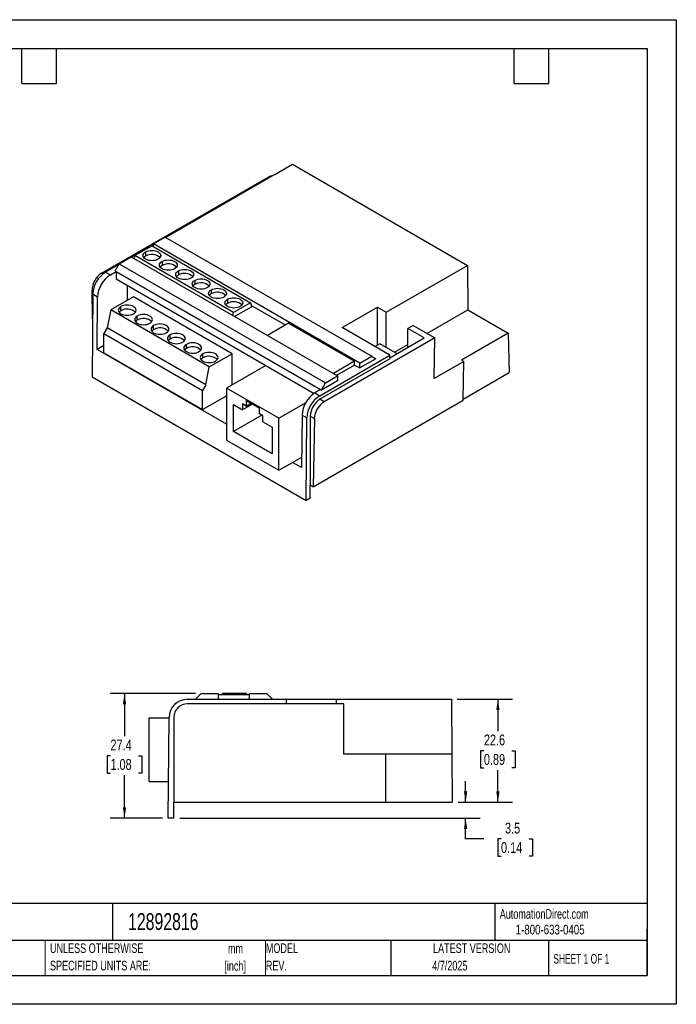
# Model space of a CAD drawing. Header units: millimetres. Extents: x 0 to 279, y 0 to 216.
# Tile 2 of 2: x 135 to 279, y 0 to 216. Entities that reach past the tile are written whole.
import ezdxf

# ---------------------------------------------------------------- set-up
doc = ezdxf.new("R2010")
doc.units = ezdxf.units.MM
doc.linetypes.add('CENTERX2', pattern=[20.32, 12.7, -2.54, 2.54, -2.54])
doc.layers.add('DIMENSIONS', color=140, linetype='Continuous', lineweight=25)
doc.layers.add('TEXT', color=140, linetype='Continuous', lineweight=25)
doc.styles.add('SLDTEXTSTYLE0', font='TXT', dxfattribs={"width": 0.7})
doc.styles.add('SLDTEXTSTYLE1', font='TXT', dxfattribs={"width": 0.65})
doc.styles.add('SLDTEXTSTYLE2', font='TXT', dxfattribs={"width": 0.75})
doc.dimstyles.new('SLDDIMSTYLE1', dxfattribs={"dimtxt": 2.38125, "dimasz": 2.38125, "dimexe": 0, "dimexo": 0.0625, "dimgap": 0.595312, "dimtad": 0, "dimtih": 1, "dimtoh": 1, "dimdec": 1, "dimrnd": 1e-09, "dimzin": 12, "dimdsep": 46, "dimtxsty": 'SLDTEXTSTYLE2', "dimsah": 1, "dimcen": 0.09, "dimadec": 0, "dimazin": 3, "dimtfac": 1, "dimtdec": 1, "dimtofl": 0, "dimtmove": 0, "dimatfit": 3, "dimfxl": 0, "dimfrac": 2, "dimtolj": 1, "dimtzin": 12, "dimarcsym": 0})
doc.dimstyles.new('SLDDIMSTYLE2', dxfattribs={"dimtxt": 2.38125, "dimasz": 2.38125, "dimexe": 0, "dimexo": 0.0625, "dimgap": 0.595312, "dimtad": 0, "dimtih": 1, "dimtoh": 1, "dimdec": 1, "dimrnd": 1e-09, "dimzin": 12, "dimdsep": 46, "dimtxsty": 'SLDTEXTSTYLE2', "dimsah": 1, "dimcen": 0.09, "dimadec": 0, "dimazin": 3, "dimtfac": 1, "dimtdec": 1, "dimtmove": 0, "dimatfit": 0, "dimfxl": 0, "dimfrac": 2, "dimtolj": 1, "dimtzin": 12, "dimarcsym": 0})

# ---------------------------------------------------------------- blocks, each defined once
blk = doc.blocks.new('SW_NOTE_0')
at = {"layer": 'TEXT', "color": 0, "linetype": 'CENTERX2', "lineweight": 18, "char_height": 2.117, "attachment_point": 2, "style": 'SLDTEXTSTYLE0'}
for s, insert in [('mm', (2.84, 2.73)), ('[inch]', (2.76, -1.09))]:
    blk.add_mtext(s, dxfattribs=dict(at, insert=insert))
blk = doc.blocks.new('SW_NOTE_0_1')
at = {"layer": 'TEXT', "color": 0, "linetype": 'CENTERX2', "lineweight": 18, "char_height": 2.1167, "attachment_point": 1, "style": 'SLDTEXTSTYLE0'}
for s, insert in [('UNLESS OTHERWISE', (0, 2.73)), ('SPECIFIED UNITS ARE:', (0, -1.09))]:
    blk.add_mtext(s, dxfattribs=dict(at, insert=insert))
blk = doc.blocks.new('SW_NOTE_0_6')
at = {"layer": 'TEXT', "color": 0, "linetype": 'CENTERX2', "lineweight": 18, "char_height": 2.117, "attachment_point": 1, "style": 'SLDTEXTSTYLE0'}
for s, insert in [('MODEL', (0, 2.73)), ('REV.', (0, -1.09))]:
    blk.add_mtext(s, dxfattribs=dict(at, insert=insert))
blk = doc.blocks.new('_D_5')
at = {"layer": 'DIMENSIONS'}
for p, q in [((173.99, 68.18), (155.24, 68.18)), ((158.42, 68.18), (158.42, 58.77)), ((155.34, 54.51), (154.61, 54.51)), ((154.61, 54.51), (154.61, 50.72)), ((161.49, 54.51), (162.22, 54.51)), ((162.22, 54.51), (162.22, 50.72)), ((154.61, 50.72), (155.34, 50.72)), ((158.42, 40.83), (158.42, 50.24)), ((162.22, 50.72), (161.49, 50.72)), ((166.72, 40.83), (155.24, 40.83))]:
    blk.add_line(p, q, dxfattribs=at)
for points in [[(158.42, 68.18), (158.05, 65.8), (158.78, 65.8)], [(158.42, 40.83), (158.78, 43.21), (158.05, 43.21)]]:
    blk.add_solid(points, dxfattribs=at)
at = {"layer": 'DIMENSIONS', "char_height": 2.381, "attachment_point": 1, "style": 'SLDTEXTSTYLE2'}
for s, insert in [('27.4', (155.34, 58.06)), ('1.08', (155.34, 53.79))]:
    blk.add_mtext(s, dxfattribs=dict(at, insert=insert))
blk = doc.blocks.new('_D_6')
at = {"layer": 'DIMENSIONS'}
for p, q in [((233.21, 44.33), (233.21, 48.91)), ((231.56, 44.33), (236.38, 44.33)), ((170.52, 40.83), (236.38, 40.83)), ((233.21, 36.27), (233.21, 40.83)), ((237.19, 36.27), (233.21, 36.27)), ((240.97, 36.27), (240.24, 36.27)), ((240.24, 36.27), (240.24, 32.49)), ((247.12, 36.27), (247.85, 36.27)), ((247.85, 36.27), (247.85, 32.49)), ((240.24, 32.49), (240.97, 32.49)), ((247.85, 32.49), (247.12, 32.49))]:
    blk.add_line(p, q, dxfattribs=at)
for points in [[(233.21, 44.33), (233.57, 46.71), (232.84, 46.71)], [(233.21, 40.83), (232.84, 38.45), (233.57, 38.45)]]:
    blk.add_solid(points, dxfattribs=at)
at = {"layer": 'DIMENSIONS', "char_height": 2.381, "attachment_point": 1, "style": 'SLDTEXTSTYLE2'}
for s, insert in [('3.5', (241.85, 39.83)), ('0.14', (240.97, 35.56))]:
    blk.add_mtext(s, dxfattribs=dict(at, insert=insert))
blk = doc.blocks.new('_D_7')
at = {"layer": 'DIMENSIONS'}
for p, q in [((231.36, 66.88), (243.46, 66.88)), ((240.29, 66.88), (240.29, 59.87)), ((237.21, 55.61), (236.49, 55.61)), ((236.49, 55.61), (236.49, 51.82)), ((243.37, 55.61), (244.09, 55.61)), ((244.09, 55.61), (244.09, 51.82)), ((236.49, 51.82), (237.21, 51.82)), ((244.09, 51.82), (243.37, 51.82)), ((240.29, 44.33), (240.29, 51.34)), ((231.56, 44.33), (243.46, 44.33))]:
    blk.add_line(p, q, dxfattribs=at)
for points in [[(240.29, 66.88), (239.92, 64.5), (240.65, 64.5)], [(240.29, 44.33), (240.65, 46.71), (239.92, 46.71)]]:
    blk.add_solid(points, dxfattribs=at)
at = {"layer": 'DIMENSIONS', "char_height": 2.381, "attachment_point": 1, "style": 'SLDTEXTSTYLE2'}
for s, insert in [('22.6', (237.21, 59.16)), ('0.89', (237.21, 54.89))]:
    blk.add_mtext(s, dxfattribs=dict(at, insert=insert))

msp = doc.modelspace()

# ---------------------------------------------------------------- linework, layer by layer
at = {"color": 7, "linetype": 'Continuous'}
for p, q in [((0, 215.9), (279.4, 215.9)), ((279.4, 215.9), (279.4, 0)), ((279.4, 0), (0, 0))]:
    msp.add_line(p, q, dxfattribs=at)
for p, q in [((191.39, 181.97), (195.23, 184.19)), ((195.23, 184.19), (233.62, 162.03)), ((153.4, 160.3), (190.45, 181.69)), ((191.38, 181.98), (167.46, 168.17)), ((190.67, 181.57), (190.45, 181.69)), ((164.74, 166.6), (159.99, 163.86)), ((164.45, 166.33), (160.7, 164.16)), ((164.45, 166.33), (186.06, 153.85)), ((164.74, 166.72), (167.36, 168.23)), ((210, 140.59), (164.74, 166.72)), ((164.74, 166.16), (164.74, 166.72)), ((167.36, 168.23), (212.61, 142.1)), ((160.7, 164.16), (160.57, 163.52)), ((182.31, 151.68), (160.7, 164.16)), ((163.05, 164.97), (163.05, 164.07)), ((157.17, 162.23), (154.27, 160.56)), ((156.35, 160.81), (157.27, 162.4)), ((157.27, 162.4), (159.88, 163.91)), ((157.27, 162.4), (202.52, 136.28)), ((159.88, 163.91), (205.14, 137.79)), ((166.64, 162.9), (166.64, 162)), ((215.8, 151.74), (233.62, 162.03)), ((233.62, 162.03), (233.69, 152.27)), ((153.4, 160.3), (153.68, 160.14)), ((154.27, 160.56), (155.32, 159.95)), ((155.32, 159.95), (156.58, 160.68)), ((156.35, 160.81), (156.58, 160.68)), ((156.58, 160.68), (201.42, 134.79)), ((156.58, 160.68), (156.58, 159.05)), ((170.24, 160.82), (170.24, 159.92)), ((156.58, 159.05), (200.01, 133.97)), ((159.03, 157.63), (159.03, 154.35)), ((173.83, 158.75), (173.83, 157.85)), ((151.41, 150.31), (151.31, 156.61)), ((151.31, 156.61), (151.53, 156.48)), ((151.45, 155.69), (151.31, 137.58)), ((152.49, 155.08), (151.45, 155.69)), ((177.42, 156.67), (177.42, 155.78)), ((152.4, 143.57), (152.49, 155.08)), ((160.39, 155.14), (155.39, 152.25)), ((182, 142.67), (160.39, 155.14)), ((181.01, 154.6), (181.01, 153.7)), ((186.06, 153.85), (182.31, 151.68)), ((186.06, 153.85), (186.3, 152.97)), ((155.39, 152.25), (154.63, 148.3)), ((177, 139.78), (155.39, 152.25)), ((157.63, 152.1), (157.63, 153)), ((182.18, 151.04), (182.31, 151.68)), ((186.3, 152.97), (182.57, 150.82)), ((193.7, 148.94), (186.22, 153.26)), ((206.16, 148.38), (213.9, 152.84)), ((213.9, 152.84), (215.8, 151.74)), ((213.9, 144.51), (213.9, 152.84)), ((215.8, 144.03), (215.8, 151.74)), ((224.73, 147.1), (233.69, 152.27)), ((233.69, 152.27), (242.53, 147.17)), ((161.22, 150.03), (161.22, 150.93)), ((194.41, 149.35), (189.76, 146.67)), ((194.41, 149.35), (208.87, 141)), ((154.63, 148.3), (153.92, 147.08)), ((153.92, 147.08), (175.53, 134.6)), ((153.92, 142.87), (153.92, 147.08)), ((176.24, 135.83), (154.63, 148.3)), ((164.81, 147.96), (164.81, 148.85)), ((216.62, 142.34), (206.16, 148.38)), ((221.68, 148.86), (220.54, 148.19)), ((224.15, 146.11), (220.54, 148.19)), ((220.54, 144.03), (220.54, 148.19)), ((221.68, 148.86), (226.43, 146.12)), ((242.53, 147.17), (232.31, 141.28)), ((242.53, 147.17), (242.72, 138.52)), ((168.4, 145.88), (168.4, 146.78)), ((172, 143.81), (172, 144.71)), ((226.43, 146.12), (202.2, 132.13)), ((214.43, 144.82), (213.38, 144.21)), ((218.17, 142.66), (214.43, 144.82)), ((216.62, 141.76), (224.15, 146.11)), ((217.61, 142.99), (220.54, 144.68)), ((226.29, 137.21), (226.43, 146.12)), ((153.92, 144.45), (152.4, 143.57)), ((180.78, 127.19), (152.4, 143.57)), ((153.92, 142.87), (175.53, 130.4)), ((175.59, 141.73), (175.59, 142.63)), ((177, 139.78), (182, 142.67)), ((182, 135.84), (182, 142.67)), ((201.23, 133.45), (216.62, 142.34)), ((216.62, 141.52), (201.27, 132.66)), ((208.87, 141), (204.22, 138.32)), ((208.87, 140.18), (208.87, 141)), ((210, 140.59), (212.61, 142.1)), ((213.53, 141.57), (210, 139.53)), ((210, 139.53), (210, 140.59)), ((212.61, 142.1), (213.53, 141.57)), ((216.62, 141.52), (216.62, 142.34)), ((232.82, 140.98), (226.29, 137.21)), ((232.31, 141.28), (232.82, 140.98)), ((232.69, 132.44), (232.82, 140.98)), ((176.24, 135.83), (177, 139.78)), ((189.39, 140.11), (180.78, 135.14)), ((208.87, 140.18), (204.93, 137.91)), ((208.87, 140.18), (210, 139.53)), ((232.7, 132.73), (242.72, 138.52)), ((151.31, 137.58), (198.26, 110.47)), ((205.14, 136.73), (201.6, 134.69)), ((201.6, 134.69), (202.52, 136.28)), ((202.52, 136.28), (205.14, 137.79)), ((205.14, 137.79), (205.14, 136.73)), ((176.24, 135.83), (175.53, 134.6)), ((175.53, 130.4), (175.53, 134.6)), ((192.28, 128.5), (180.78, 135.14)), ((180.78, 135.14), (180.78, 123.73)), ((201.42, 134.79), (200.16, 134.07)), ((200.16, 134.07), (201.23, 133.45)), ((201.42, 134.79), (201.6, 134.69)), ((175.53, 130.4), (180.78, 133.43)), ((185.08, 132.41), (187.98, 130.74)), ((185.08, 132.41), (185.08, 131.19)), ((185.08, 131.19), (186.14, 131.8)), ((192.28, 128.5), (198.12, 131.87)), ((199.81, 113.46), (232.69, 132.44)), ((202.2, 132.13), (201.27, 132.66)), ((182.28, 131.49), (184.3, 130.33)), ((182.28, 125.61), (182.28, 131.49)), ((185.08, 131.19), (184.3, 131.64)), ((184.3, 131.64), (184.3, 130.33)), ((186.49, 131.59), (184.3, 130.33)), ((187.98, 129.51), (187.98, 130.74)), ((188.51, 129.21), (182.28, 125.61)), ((188.75, 129.06), (187.98, 129.51)), ((188.75, 127.76), (188.75, 129.06)), ((188.75, 127.76), (190.77, 126.59)), ((192.28, 117.09), (192.28, 128.5)), ((197.34, 129.2), (197.25, 117.69)), ((197.34, 129.2), (198.4, 128.58)), ((198.26, 110.47), (198.4, 128.58)), ((199.15, 128.99), (199.15, 113.84)), ((199.15, 128.99), (200.04, 128.47)), ((200.04, 128.47), (199.81, 113.46)), ((190.77, 120.71), (182.28, 125.61)), ((190.77, 126.59), (190.77, 120.71)), ((180.78, 123.73), (192.28, 117.09)), ((192.28, 117.09), (195.28, 118.83)), ((195.28, 118.83), (197.27, 119.97)), ((197.25, 117.69), (195.28, 118.83)), ((199.15, 110.98), (199.15, 113.84)), ((199.81, 113.46), (199.15, 113.84)), ((199.15, 110.98), (198.26, 110.47)), ((173.96, 66.88), (175.26, 68.18)), ((175.26, 68.18), (178.96, 68.18)), ((178.96, 68.18), (178.96, 66.88)), ((185.83, 67.88), (178.96, 67.88)), ((179.82, 67.88), (179.89, 68.13)), ((185.2, 68.13), (179.89, 68.13)), ((185.2, 68.13), (185.27, 67.88)), ((185.83, 66.88), (185.83, 68.18)), ((185.83, 68.18), (189.53, 68.18)), ((189.53, 68.18), (190.83, 66.88)), ((172.19, 66.88), (193.95, 66.88)), ((206.52, 65.88), (172.25, 65.88)), ((193.95, 65.88), (193.95, 66.88)), ((193.95, 66.88), (204.9, 66.88)), ((204.9, 65.88), (204.9, 66.88)), ((204.9, 66.88), (230.09, 66.88)), ((206.52, 54.88), (206.52, 65.88)), ((230.09, 66.88), (230.2, 54.88)), ((163.82, 48.88), (163.82, 62.85)), ((163.82, 62.85), (168.19, 62.85)), ((167.99, 40.83), (168.19, 62.92)), ((169.25, 62.88), (169.25, 44.33)), ((215.75, 54.88), (206.52, 54.88)), ((215.75, 44.33), (215.75, 54.88)), ((230.2, 54.88), (215.75, 54.88)), ((230.2, 54.88), (230.29, 44.33)), ((163.82, 48.88), (168.06, 48.88)), ((169.25, 44.33), (215.75, 44.33)), ((169.25, 40.83), (169.25, 44.33)), ((215.75, 44.33), (230.29, 44.33)), ((169.25, 40.83), (167.99, 40.83))]:
    msp.add_line(p, q)
at = {"color": 140, "linetype": 'Continuous', "lineweight": 18}
for p, q in [((141, 13.97), (141, 6.35)), ((189.3, 13.97), (189.3, 6.35))]:
    msp.add_line(p, q, dxfattribs=at)
at = {"flags": 128}
for points in [[(165.81, 163.38), (165.51, 163.24), (165.18, 163.13), (164.81, 163.07), (164.43, 163.05), (164.05, 163.07), (163.68, 163.13), (163.35, 163.24), (163.05, 163.38), (162.81, 163.55), (162.63, 163.74), (162.52, 163.95), (162.48, 164.17), (162.52, 164.39), (162.63, 164.6), (162.81, 164.8), (163.05, 164.97)], [(163.05, 164.97), (163.35, 165.11), (163.68, 165.21), (164.05, 165.28), (164.43, 165.3), (164.81, 165.28), (165.18, 165.21), (165.51, 165.11), (165.81, 164.97), (166.05, 164.8), (166.23, 164.6), (166.34, 164.39), (166.38, 164.17), (166.34, 163.95), (166.23, 163.74), (166.05, 163.55), (165.81, 163.38)], [(163.05, 164.07), (162.81, 163.9), (162.64, 163.72)], [(169.4, 161.3), (169.11, 161.16), (168.77, 161.06), (168.4, 161), (168.02, 160.97), (167.64, 161), (167.28, 161.06), (166.94, 161.16), (166.64, 161.3), (166.4, 161.47), (166.22, 161.67), (166.11, 161.88), (166.07, 162.1), (166.11, 162.32), (166.22, 162.53), (166.4, 162.72), (166.64, 162.9)], [(166.64, 162), (166.4, 161.83), (166.23, 161.65)], [(166.64, 162.9), (166.94, 163.04), (167.28, 163.14), (167.64, 163.2), (168.02, 163.23), (168.4, 163.2), (168.77, 163.14), (169.11, 163.04), (169.4, 162.9), (169.64, 162.72), (169.82, 162.53), (169.93, 162.32), (169.97, 162.1), (169.93, 161.88), (169.82, 161.67), (169.64, 161.47), (169.4, 161.3)], [(172.99, 159.23), (172.7, 159.09), (172.36, 158.99), (171.99, 158.92), (171.61, 158.9), (171.23, 158.92), (170.87, 158.99), (170.53, 159.09), (170.24, 159.23), (169.99, 159.4), (169.81, 159.59), (169.7, 159.81), (169.66, 160.03), (169.7, 160.25), (169.81, 160.46), (169.99, 160.65), (170.24, 160.82)], [(170.24, 159.92), (169.99, 159.75), (169.83, 159.58)], [(170.24, 160.82), (170.53, 160.96), (170.87, 161.07), (171.23, 161.13), (171.61, 161.15), (171.99, 161.13), (172.36, 161.07), (172.7, 160.96), (172.99, 160.82), (173.24, 160.65), (173.42, 160.46), (173.53, 160.25), (173.56, 160.03), (173.53, 159.81), (173.42, 159.59), (173.24, 159.4), (172.99, 159.23)], [(176.59, 157.16), (176.29, 157.02), (175.95, 156.91), (175.59, 156.85), (175.21, 156.83), (174.83, 156.85), (174.46, 156.91), (174.12, 157.02), (173.83, 157.16), (173.58, 157.33), (173.4, 157.52), (173.29, 157.73), (173.26, 157.95), (173.29, 158.17), (173.4, 158.38), (173.58, 158.58), (173.83, 158.75)], [(173.83, 157.85), (173.58, 157.68), (173.42, 157.5)], [(173.83, 158.75), (174.12, 158.89), (174.46, 158.99), (174.83, 159.06), (175.21, 159.08), (175.59, 159.06), (175.95, 158.99), (176.29, 158.89), (176.59, 158.75), (176.83, 158.58), (177.01, 158.38), (177.12, 158.17), (177.16, 157.95), (177.12, 157.73), (177.01, 157.52), (176.83, 157.33), (176.59, 157.16)], [(180.18, 155.08), (179.88, 154.94), (179.54, 154.84), (179.18, 154.77), (178.8, 154.75), (178.42, 154.77), (178.05, 154.84), (177.71, 154.94), (177.42, 155.08), (177.18, 155.25), (177, 155.45), (176.89, 155.66), (176.85, 155.88), (176.89, 156.1), (177, 156.31), (177.18, 156.5), (177.42, 156.67)], [(177.42, 155.78), (177.18, 155.61), (177.01, 155.43)], [(177.42, 156.67), (177.71, 156.81), (178.05, 156.92), (178.42, 156.98), (178.8, 157), (179.18, 156.98), (179.54, 156.92), (179.88, 156.81), (180.18, 156.67), (180.42, 156.5), (180.6, 156.31), (180.71, 156.1), (180.75, 155.88), (180.71, 155.66), (180.6, 155.45), (180.42, 155.25), (180.18, 155.08)], [(160.39, 151.41), (160.63, 151.58), (160.81, 151.77), (160.92, 151.99), (160.96, 152.2), (160.92, 152.42), (160.81, 152.64), (160.63, 152.83), (160.39, 153), (160.09, 153.14), (159.75, 153.24), (159.39, 153.31), (159.01, 153.33), (158.63, 153.31), (158.26, 153.24), (157.92, 153.14), (157.63, 153)], [(183.77, 153.01), (183.47, 152.87), (183.14, 152.76), (182.77, 152.7), (182.39, 152.68), (182.01, 152.7), (181.64, 152.76), (181.31, 152.87), (181.01, 153.01), (180.77, 153.18), (180.59, 153.37), (180.48, 153.59), (180.44, 153.8), (180.48, 154.02), (180.59, 154.24), (180.77, 154.43), (181.01, 154.6)], [(181.01, 153.7), (180.77, 153.53), (180.6, 153.36)], [(181.01, 154.6), (181.31, 154.74), (181.64, 154.84), (182.01, 154.91), (182.39, 154.93), (182.77, 154.91), (183.14, 154.84), (183.47, 154.74), (183.77, 154.6), (184.01, 154.43), (184.19, 154.24), (184.3, 154.02), (184.34, 153.8), (184.3, 153.59), (184.19, 153.37), (184.01, 153.18), (183.77, 153.01)], [(157.63, 153), (157.39, 152.83), (157.21, 152.64), (157.09, 152.42), (157.06, 152.2), (157.09, 151.99), (157.21, 151.77), (157.39, 151.58), (157.63, 151.41), (157.92, 151.27), (158.26, 151.16), (158.63, 151.1), (159.01, 151.08), (159.39, 151.1), (159.75, 151.16), (160.09, 151.27), (160.39, 151.41)], [(157.63, 152.1), (157.39, 151.93), (157.22, 151.76)], [(163.98, 149.34), (164.22, 149.51), (164.4, 149.7), (164.51, 149.91), (164.55, 150.13), (164.51, 150.35), (164.4, 150.56), (164.22, 150.76), (163.98, 150.93), (163.68, 151.07), (163.35, 151.17), (162.98, 151.24), (162.6, 151.26), (162.22, 151.24), (161.85, 151.17), (161.52, 151.07), (161.22, 150.93)], [(161.22, 150.93), (160.98, 150.76), (160.8, 150.56), (160.69, 150.35), (160.65, 150.13), (160.69, 149.91), (160.8, 149.7), (160.98, 149.51), (161.22, 149.34), (161.52, 149.2), (161.85, 149.09), (162.22, 149.03), (162.6, 149.01), (162.98, 149.03), (163.35, 149.09), (163.68, 149.2), (163.98, 149.34)], [(161.22, 150.03), (160.98, 149.86), (160.81, 149.68)], [(167.57, 147.26), (167.81, 147.43), (167.99, 147.63), (168.1, 147.84), (168.14, 148.06), (168.1, 148.28), (167.99, 148.49), (167.81, 148.68), (167.57, 148.85), (167.27, 148.99), (166.94, 149.1), (166.57, 149.16), (166.19, 149.18), (165.81, 149.16), (165.44, 149.1), (165.11, 148.99), (164.81, 148.85)], [(164.81, 148.85), (164.57, 148.68), (164.39, 148.49), (164.28, 148.28), (164.24, 148.06), (164.28, 147.84), (164.39, 147.63), (164.57, 147.43), (164.81, 147.26), (165.11, 147.12), (165.44, 147.02), (165.81, 146.95), (166.19, 146.93), (166.57, 146.95), (166.94, 147.02), (167.27, 147.12), (167.57, 147.26)], [(164.81, 147.96), (164.57, 147.78), (164.4, 147.61)], [(171.16, 145.19), (171.4, 145.36), (171.58, 145.55), (171.7, 145.76), (171.73, 145.98), (171.7, 146.2), (171.58, 146.41), (171.4, 146.61), (171.16, 146.78), (170.87, 146.92), (170.53, 147.02), (170.16, 147.09), (169.78, 147.11), (169.4, 147.09), (169.04, 147.02), (168.7, 146.92), (168.4, 146.78)], [(168.4, 146.78), (168.16, 146.61), (167.98, 146.41), (167.87, 146.2), (167.83, 145.98), (167.87, 145.76), (167.98, 145.55), (168.16, 145.36), (168.4, 145.19), (168.7, 145.05), (169.04, 144.94), (169.4, 144.88), (169.78, 144.86), (170.16, 144.88), (170.53, 144.94), (170.87, 145.05), (171.16, 145.19)], [(168.4, 145.88), (168.16, 145.71), (168, 145.53)], [(172, 144.71), (171.75, 144.54), (171.57, 144.34), (171.46, 144.13), (171.43, 143.91), (171.46, 143.69), (171.57, 143.48), (171.75, 143.28), (172, 143.11), (172.29, 142.97), (172.63, 142.87), (172.99, 142.81), (173.38, 142.78), (173.76, 142.81), (174.12, 142.87), (174.46, 142.97), (174.75, 143.11)], [(174.75, 143.11), (175, 143.28), (175.18, 143.48), (175.29, 143.69), (175.33, 143.91), (175.29, 144.13), (175.18, 144.34), (175, 144.54), (174.75, 144.71), (174.46, 144.85), (174.12, 144.95), (173.76, 145.01), (173.38, 145.04), (172.99, 145.01), (172.63, 144.95), (172.29, 144.85), (172, 144.71)], [(172, 143.81), (171.75, 143.64), (171.59, 143.46)], [(175.59, 142.63), (175.35, 142.46), (175.17, 142.27), (175.05, 142.06), (175.02, 141.84), (175.05, 141.62), (175.17, 141.41), (175.35, 141.21), (175.59, 141.04), (175.88, 140.9), (176.22, 140.8), (176.59, 140.73), (176.97, 140.71), (177.35, 140.73), (177.71, 140.8), (178.05, 140.9), (178.35, 141.04)], [(178.35, 141.04), (178.59, 141.21), (178.77, 141.41), (178.88, 141.62), (178.92, 141.84), (178.88, 142.06), (178.77, 142.27), (178.59, 142.46), (178.35, 142.63), (178.05, 142.77), (177.71, 142.88), (177.35, 142.94), (176.97, 142.96), (176.59, 142.94), (176.22, 142.88), (175.88, 142.77), (175.59, 142.63)], [(175.59, 141.73), (175.35, 141.56), (175.18, 141.39)]]:
    msp.add_lwpolyline(points, dxfattribs=at)
for centre, radius, start, end in [((164.4, 161.74), 2.69, 47.4517, 120.0461), ((167.99, 159.67), 2.69, 47.4517, 120.0461), ((157.57, 155.39), 6.13, 122.5191, 177.1922), ((158.61, 154.78), 6.13, 122.5073, 177.204), ((171.58, 157.59), 2.69, 47.4517, 120.0461), ((175.17, 155.52), 2.69, 47.4517, 120.0461), ((178.77, 153.45), 2.69, 47.4517, 120.0461), ((182.36, 151.37), 2.69, 47.4517, 120.0461), ((158.98, 149.77), 2.69, 47.4517, 120.0461), ((162.57, 147.7), 2.69, 47.4517, 120.0461), ((166.16, 145.63), 2.69, 47.4517, 120.0461), ((169.75, 143.55), 2.69, 47.4517, 120.0461), ((173.34, 141.48), 2.69, 47.4517, 120.0461), ((176.94, 139.41), 2.69, 47.4517, 120.0461), ((203.46, 128.9), 6.13, 122.5191, 177.1922), ((204.52, 128.28), 6.13, 122.5073, 177.204), ((203.73, 128.8), 4.58, 122.3869, 177.6131), ((172.19, 62.88), 4, 90, 179.5), ((172.25, 62.88), 3, 90, 180)]:
    msp.add_arc(centre, radius, start, end)
for centre, major_axis, ratio, start_param, end_param in [((153.43, 157.83), (1.46, 2.62), 0.587367, 0.776279, 2.347075), ((202.16, 129.7), (1.54, 2.58), 0.56722, 0.793746, 2.364542)]:
    msp.add_ellipse(centre, major_axis=major_axis, ratio=ratio, start_param=start_param, end_param=end_param)
at = {"layer": 'TEXT'}
for p, q in [((6.35, 209.55), (273.05, 209.55)), ((135.89, 201.93), (135.89, 209.55)), ((143.51, 201.93), (143.51, 209.55)), ((243.84, 201.93), (243.84, 209.55)), ((251.46, 201.93), (251.46, 209.55)), ((273.05, 209.55), (273.05, 6.35)), ((135.89, 201.93), (143.51, 201.93)), ((243.84, 201.93), (251.46, 201.93)), ((273.05, 22.13), (6.35, 22.13)), ((155.76, 22.13), (155.76, 13.97)), ((239.58, 22.13), (239.58, 13.97)), ((273.05, 6.35), (273.05, 16.51)), ((273.05, 13.97), (6.35, 13.97)), ((216.81, 13.97), (216.81, 6.35)), ((251.35, 13.97), (251.35, 6.35)), ((6.35, 6.35), (273.05, 6.35))]:
    msp.add_line(p, q, dxfattribs=at)

# ---------------------------------------------------------------- block references
at = {"layer": 'TEXT', "linetype": 'CENTERX2', "lineweight": 18}
for name, p in [('SW_NOTE_0_1', (142.08, 10.64)), ('SW_NOTE_0_6', (189.41, 10.64)), ('SW_NOTE_0', (179.91, 10.57))]:
    msp.add_blockref(name, p, dxfattribs=at)

# ---------------------------------------------------------------- texts
for s, insert, char_height, attachment_point, style in [('12892816', (159.21, 20), 3.704, 1, 'SLDTEXTSTYLE0'), ('AutomationDirect.com', (240.69, 20.88), 2.1167, 1, 'SLDTEXTSTYLE0'), ('1-800-633-0405', (244.19, 17.44), 2.1167, 1, 'SLDTEXTSTYLE2'), ('LATEST VERSION', (234.55, 13.36), 2.1167, 2, 'SLDTEXTSTYLE0'), ('SHEET 1 OF 1', (252.44, 11.05), 2.1167, 1, 'SLDTEXTSTYLE1'), ('4/7/2025', (229.74, 9.54), 2.117, 2, 'SLDTEXTSTYLE0')]:
    msp.add_mtext(s, dxfattribs=dict(at, insert=insert, char_height=char_height, attachment_point=attachment_point, style=style))

# ---------------------------------------------------------------- dimensions: what is measured, and where the dimension line sits
at = {"layer": 'DIMENSIONS'}
for base, p1, p2, dimstyle, picture, middle in [((158.41678551, 68.18070655), (167.99293746, 40.83070655), (175.26361845, 68.18070655), 'SLDDIMSTYLE1', '_D_5', (158.41678551, 54.50570655)), ((240.28797522, 66.88070655), (230.28797522, 44.33070655), (230.09118435, 66.88070655), 'SLDDIMSTYLE1', '_D_7', (240.28797522, 55.60570655)), ((233.21, 40.83), (230.29, 44.33), (169.25, 40.83), 'SLDDIMSTYLE2', '_D_6', (233.21, 36.27))]:
    dim = msp.add_linear_dim(base=base, p1=p1, p2=p2, angle=90, dimstyle=dimstyle, dxfattribs=at)
    dim.commit()
    dim.dimension.update_dxf_attribs({"geometry": picture, "text_midpoint": middle, "dimtype": 160})

doc.saveas('drawing.dxf')
